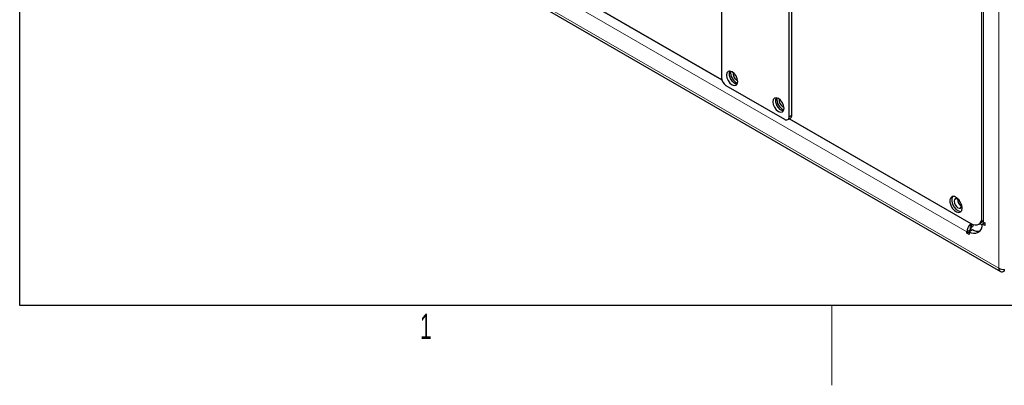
# Model space of a CAD drawing. Header units: millimetres. Extents: x 1 to 419, y 2 to 295.
# Tile 1 of 60: x 6 to 68, y 2 to 25. Entities that reach past the tile are written whole.
import ezdxf

# ---------------------------------------------------------------- set-up
doc = ezdxf.new("R2010")
doc.units = ezdxf.units.MM
doc.styles.add('SLDTEXTSTYLE0', font='TXT', dxfattribs={"width": 0.605})

msp = doc.modelspace()

# ---------------------------------------------------------------- linework, layer by layer
at = {"color": 7, "linetype": 'Continuous', "lineweight": 25}
for p, q in [((6.5, 7.5), (6.5, 289.5)), ((50.4545, 50.5407), (50.4545, 21.7658)), ((54.8669, 19.4146), (54.8669, 48.1895)), ((54.6971, 19.3166), (54.6971, 48.0915)), ((13.3243, 43.0863), (50.4724, 21.6412)), ((11.1712, 42.3938), (67.9377, 9.6232)), ((66.7484, 40.6568), (66.7484, 12.8944)), ((51.4091, 21.6148), (51.4749, 21.5878)), ((50.7373, 21.2759), (54.4143, 19.1533)), ((54.3082, 19.9412), (54.374, 19.9141)), ((54.6143, 19.1335), (54.784, 19.2314)), ((54.7153, 19.1918), (66.0745, 12.6343)), ((66.0753, 12.6029), (66.0967, 12.6218)), ((66.1302, 12.3979), (66.1587, 12.4232)), ((66.5745, 12.5848), (66.6876, 12.6501)), ((66.7888, 12.5977), (66.9303, 12.6794)), ((66.9574, 12.5004), (66.7888, 12.5977)), ((66.8831, 12.7066), (66.9574, 12.6637)), ((66.9574, 12.6637), (66.9574, 12.5004)), ((65.8342, 12.0151), (65.8342, 12.1009)), ((65.9757, 12.0968), (65.8342, 12.0151)), ((65.9757, 11.9335), (65.8342, 12.0151)), ((65.9757, 12.1281), (66.1878, 12.2506)), ((65.9757, 12.1281), (65.9757, 11.9335)), ((66.0464, 12.169), (66.0464, 12.2233)), ((68.1677, 9.756), (68.1677, 9.646)), ((413.5, 7.5), (6.5, 7.5))]:
    msp.add_line(p, q, dxfattribs=at)
at = {"color": 7, "linetype": 'Continuous', "lineweight": 18}
for p, q in [((67.8424, 9.8338), (11.0759, 42.6044)), ((50.484, 21.6035), (13.3251, 43.0549)), ((65.8342, 12.1009), (13.0841, 42.5529)), ((67.8424, 42.2342), (67.8424, 9.8338)), ((66.8831, 40.469), (66.8831, 12.7066)), ((66.0753, 12.6029), (54.6885, 19.1763)), ((54.6971, 19.3166), (54.8669, 19.4146)), ((66.0464, 12.5755), (66.0464, 12.2233)), ((66.1302, 12.3979), (66.0753, 12.6029)), ((66.1069, 12.6164), (66.1587, 12.4232)), ((66.6378, 12.6213), (66.787, 12.5352)), ((66.0464, 12.2233), (65.8342, 12.1009)), ((66.0548, 12.2777), (66.1447, 12.2257)), ((57.375, 7.5), (57.375, 2.5))]:
    msp.add_line(p, q, dxfattribs=at)
at = {"color": 7, "linetype": 'Continuous', "lineweight": 25, "flags": 128}
for points in [[(51.4798, 21.5169), (51.4529, 21.6887), (51.3763, 21.8654), (51.2616, 22.0201), (51.1263, 22.1293), (50.991, 22.1763), (50.8763, 22.154), (50.7996, 22.0658), (50.7727, 21.9251), (50.7996, 21.7533), (50.8763, 21.5766), (50.991, 21.4219), (51.1263, 21.3127), (51.2616, 21.2657), (51.3763, 21.288), (51.4529, 21.3762), (51.4798, 21.5169)], [(54.3789, 19.8433), (54.352, 20.015), (54.2754, 20.1917), (54.1607, 20.3464), (54.0254, 20.4556), (53.8901, 20.5027), (53.7754, 20.4804), (53.6988, 20.3922), (53.6718, 20.2515), (53.6988, 20.0797), (53.7754, 19.903), (53.8901, 19.7483), (54.0254, 19.6391), (54.1607, 19.5921), (54.2754, 19.6143), (54.352, 19.7026), (54.3789, 19.8433)], [(65.5442, 13.5937), (65.5179, 13.771), (65.4427, 13.9548), (65.3286, 14.1201), (65.1911, 14.2446), (65.0488, 14.3116), (64.9209, 14.3118), (64.8246, 14.2455), (64.773, 14.1214), (64.773, 13.9563), (64.8246, 13.7726), (64.9209, 13.5951), (65.0488, 13.4477), (65.1911, 13.3503), (65.3286, 13.3161), (65.4427, 13.3497), (65.5179, 13.4466), (65.5442, 13.5937)], [(64.9427, 14.317), (64.9377, 14.3108), (64.8861, 14.1867), (64.8861, 14.0216), (64.9377, 13.8379), (65.034, 13.6604), (65.162, 13.513), (65.3043, 13.4156), (65.4417, 13.3814), (65.4809, 13.3847)], [(65.3761, 14.0603), (65.3577, 14.0809), (65.2684, 14.1529), (65.1791, 14.184), (65.1034, 14.1693), (65.0528, 14.111), (65.035, 14.0182), (65.0528, 13.9048), (65.1034, 13.7882), (65.1791, 13.6861), (65.2684, 13.614)], [(65.2684, 13.614), (65.3577, 13.583), (65.4334, 13.5977), (65.484, 13.6559), (65.5017, 13.7488), (65.484, 13.8621), (65.4754, 13.8883)], [(66.0745, 12.6343), (66.2124, 12.5703), (66.3451, 12.5402), (66.4673, 12.5451), (66.5745, 12.5848), (66.6624, 12.6578), (66.7278, 12.7612), (66.757, 12.8433)], [(66.807, 12.7646), (66.7756, 12.7231), (66.6876, 12.6501), (66.6876, 12.6501)]]:
    msp.add_lwpolyline(points, dxfattribs=at)
at = {"color": 7, "linetype": 'Continuous', "lineweight": 25}
for centre, radius, start, end in [((51.0686, 21.7938), 0.6147, 182.605478, 237.394522), ((51.582, 21.9841), 0.6361, 162.314545, 257.680078), ((51.7987, 22.1092), 0.7769, 175.44923, 244.545394), ((51.6482, 22.0177), 0.4685, 171.184831, 239.314693), ((54.4811, 20.3104), 0.6361, 162.314545, 257.680078), ((54.6978, 20.4355), 0.7769, 175.44923, 244.545394), ((54.5473, 20.3441), 0.4685, 171.184831, 239.314693), ((54.5247, 19.2886), 0.1747, 230.796715, 9.214037), ((54.6766, 19.3904), 0.1918, 304.056351, 7.25583), ((65.7193, 14.1438), 0.4717, 177.589603, 242.40502), ((66.5523, 12.0647), 0.719, 134.72283, 177.11223), ((66.2931, 12.5173), 0.5022, 230.796715, 9.214037), ((66.4966, 12.1283), 0.6346, 131.590942, 135.188513), ((66.2968, 12.2105), 0.2508, 131.628384, 177.065366), ((65.6787, 12.9566), 0.7176, 311.980721, 325.752345), ((66.9744, 12.9143), 0.2269, 185.0496, 246.270541), ((66.5437, 12.7743), 0.6332, 235.795994, 279.367344), ((68.0407, 9.8017), 0.2009, 170.785963, 309.203285), ((68.1572, 10.4281), 0.6725, 242.090792, 272.598415)]:
    msp.add_arc(centre, radius, start, end, dxfattribs=at)

# ---------------------------------------------------------------- texts
at = {"color": 7, "linetype": 'Continuous', "lineweight": 0, "insert": (31.9448, 6.9781), "char_height": 1.5875, "attachment_point": 2, "style": 'SLDTEXTSTYLE0'}
msp.add_mtext('1', dxfattribs=at)

doc.saveas('drawing.dxf')
